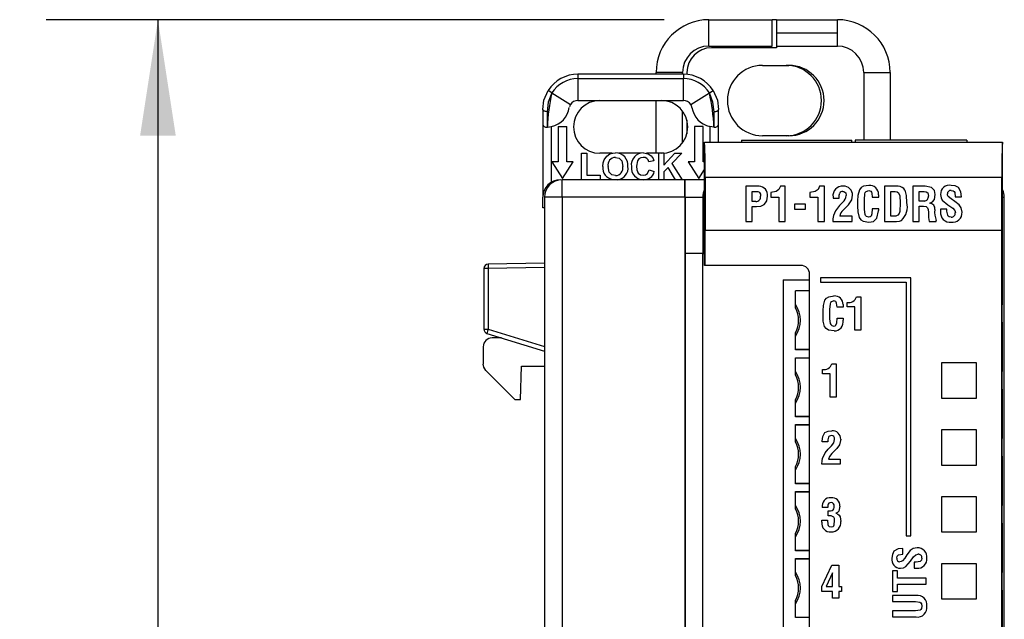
# Model space of a CAD drawing. Header units: millimetres. Extents: x 0 to 559, y 0 to 432.
# Tile 5 of 27: x 124 to 180, y 156 to 190. Entities that reach past the tile are written whole.
import ezdxf

# ---------------------------------------------------------------- set-up
doc = ezdxf.new("R2010")
doc.units = ezdxf.units.MM
doc.header["$LTSCALE"] = 2
doc.layers.add('DIMENSIONS', color=140, linetype='Continuous', lineweight=25)
doc.styles.add('SLDTEXTSTYLE0', font='TXT', dxfattribs={"width": 0.7})
doc.dimstyles.new('SLDDIMSTYLE0', dxfattribs={"dimtxt": 4.316016, "dimasz": 6.604, "dimexe": 0, "dimexo": 0.0625, "dimgap": 1.079004, "dimtad": 0, "dimtih": 1, "dimtoh": 1, "dimdec": 1, "dimrnd": 1e-09, "dimzin": 12, "dimdsep": 46, "dimtxsty": 'SLDTEXTSTYLE0', "dimsah": 1, "dimcen": 0.09, "dimadec": 0, "dimazin": 3, "dimtfac": 1, "dimtdec": 1, "dimtofl": 0, "dimtmove": 0, "dimatfit": 3, "dimfxl": 0, "dimfrac": 2, "dimtolj": 1, "dimtzin": 12, "dimarcsym": 0})

# ---------------------------------------------------------------- blocks, each defined once
blk = doc.blocks.new('_D')
at = {"layer": 'DIMENSIONS'}
for p, q in [((160.995, 189.661), (125.851, 189.661)), ((132.201, 189.661), (132.201, 150.62)), ((125.788, 142.794), (124.339, 142.794)), ((124.339, 142.794), (124.339, 135.934)), ((138.614, 142.794), (140.063, 142.794)), ((140.063, 142.794), (140.063, 135.934)), ((124.339, 135.934), (125.788, 135.934)), ((140.063, 135.934), (138.614, 135.934)), ((132.201, 95.926), (132.201, 134.968)), ((149.181, 95.926), (125.851, 95.926)), ((161.515, 95.926), (152.229, 95.926))]:
    blk.add_line(p, q, dxfattribs=at)
for points in [[(132.201, 189.661), (131.185, 183.057), (133.217, 183.057)], [(132.201, 95.926), (133.217, 102.53), (131.185, 102.53)]]:
    blk.add_solid(points, dxfattribs=at)
at = {"layer": 'DIMENSIONS', "char_height": 4.2333, "attachment_point": 1, "style": 'SLDTEXTSTYLE0'}
for s, insert in [('93.7', (125.788, 149.217)), ('3.69', (125.788, 141.391))]:
    blk.add_mtext(s, dxfattribs=dict(at, insert=insert))

msp = doc.modelspace()

# ---------------------------------------------------------------- linework, layer by layer
for p, q in [((163.535, 188.161), (163.535, 189.661)), ((163.535, 189.661), (167.135, 189.661)), ((167.135, 188.161), (167.135, 189.661)), ((167.385, 189.661), (167.135, 189.661)), ((167.385, 189.661), (167.385, 188.911)), ((167.385, 189.661), (170.84, 189.661)), ((170.84, 188.911), (170.84, 189.661)), ((167.385, 188.911), (170.84, 188.911)), ((167.385, 188.911), (167.385, 188.161)), ((170.84, 188.161), (170.84, 188.911)), ((163.535, 188.161), (167.135, 188.161)), ((167.385, 188.161), (170.84, 188.161)), ((167.385, 188.161), (167.385, 188.061)), ((167.385, 188.061), (163.685, 188.061)), ((166.585, 187.061), (168.085, 187.061)), ((156.085, 186.561), (156.085, 186.311)), ((162.085, 186.561), (156.085, 186.561)), ((160.535, 186.561), (160.535, 186.661)), ((162.035, 186.661), (160.535, 186.661)), ((162.035, 186.561), (162.035, 186.661)), ((162.085, 186.561), (162.085, 186.311)), ((162.285, 186.661), (162.285, 186.551)), ((172.34, 186.661), (173.84, 186.661)), ((172.34, 186.661), (172.34, 182.811)), ((173.84, 186.661), (173.84, 182.811)), ((156.085, 186.311), (156.085, 185.061)), ((156.085, 186.311), (162.085, 186.311)), ((162.085, 185.061), (162.085, 186.311)), ((154.607, 185.498), (154.396, 185.632)), ((154.607, 185.498), (155.663, 184.829)), ((162.508, 184.829), (163.564, 185.498)), ((163.564, 185.498), (163.775, 185.632)), ((156.085, 185.061), (162.085, 185.061)), ((160.535, 182.061), (160.535, 185.061)), ((154.085, 184.561), (154.085, 183.748)), ((154.335, 184.428), (154.335, 183.545)), ((162.035, 182.661), (162.035, 184.461)), ((163.835, 183.545), (163.835, 184.428)), ((164.085, 183.748), (164.085, 184.561)), ((154.085, 183.748), (154.085, 179.561)), ((162.285, 183.946), (162.285, 183.177)), ((164.085, 182.686), (164.085, 183.748)), ((154.585, 180.428), (154.585, 183.585)), ((154.96, 183.585), (154.96, 181.585)), ((154.96, 183.585), (155.46, 183.585)), ((155.46, 181.585), (155.46, 183.585)), ((162.71, 183.585), (162.71, 181.585)), ((163.21, 183.585), (162.71, 183.585)), ((163.21, 181.585), (163.21, 183.585)), ((163.585, 183.585), (163.585, 182.686)), ((163.282, 180.686), (163.282, 182.686)), ((163.291, 182.686), (163.282, 182.686)), ((163.291, 182.686), (180.23, 182.686)), ((165.389, 182.811), (171.66, 182.811)), ((165.389, 182.811), (165.389, 182.686)), ((168.085, 183.061), (166.585, 183.061)), ((171.66, 182.686), (171.66, 182.811)), ((178.203, 182.811), (171.86, 182.811)), ((171.86, 182.811), (171.86, 182.686)), ((178.203, 182.811), (178.203, 182.686)), ((180.238, 182.686), (180.23, 182.686)), ((180.238, 173.451), (180.238, 182.686)), ((156.297, 180.561), (156.297, 182.061)), ((156.297, 182.061), (156.585, 182.061)), ((156.585, 182.061), (156.585, 180.811)), ((158.027, 182.061), (157.335, 182.061)), ((159.637, 182.061), (158.405, 182.061)), ((160.681, 182.061), (159.992, 182.061)), ((160.97, 182.061), (160.681, 182.061)), ((160.681, 180.561), (160.681, 182.061)), ((160.97, 182.061), (160.97, 181.39)), ((160.97, 181.39), (161.602, 182.061)), ((161.999, 182.061), (161.429, 181.482)), ((161.602, 182.061), (161.999, 182.061)), ((154.96, 181.585), (154.61, 181.585)), ((154.61, 181.585), (155.21, 180.635)), ((155.21, 180.635), (155.81, 181.585)), ((155.81, 181.585), (155.46, 181.585)), ((160.412, 181.638), (160.124, 181.581)), ((161.429, 181.482), (162.018, 180.561)), ((162.36, 181.585), (162.96, 180.635)), ((162.71, 181.585), (162.36, 181.585)), ((163.282, 181.585), (163.21, 181.585)), ((160.143, 181.119), (160.431, 181.023)), ((161.21, 181.258), (160.97, 181.014)), ((160.97, 181.014), (160.97, 180.561)), ((161.634, 180.561), (161.21, 181.258)), ((162.96, 180.635), (163.282, 181.145)), ((155.185, 179.561), (155.185, 180.561)), ((162.172, 180.561), (155.185, 180.561)), ((156.585, 180.811), (157.354, 180.811)), ((157.354, 180.811), (157.354, 180.561)), ((162.172, 179.561), (162.172, 180.561)), ((162.185, 180.561), (162.172, 180.561)), ((163.307, 180.561), (162.185, 180.561)), ((162.185, 179.561), (162.185, 180.561)), ((180.195, 180.686), (163.326, 180.686)), ((163.326, 180.686), (163.326, 177.686)), ((180.195, 177.686), (180.195, 180.686)), ((163.291, 175.686), (163.291, 180.186)), ((165.629, 180.188), (165.629, 178.188)), ((166.388, 180.188), (165.629, 180.188)), ((165.997, 179.894), (166.169, 179.894)), ((165.997, 179.322), (165.997, 179.894)), ((167.057, 179.841), (167.057, 179.574)), ((167.876, 180.188), (167.605, 180.188)), ((167.876, 178.188), (167.876, 180.188)), ((169.282, 179.841), (169.283, 179.574)), ((170.102, 180.188), (169.831, 180.188)), ((170.102, 178.188), (170.102, 180.188)), ((173.518, 180.188), (173.518, 178.188)), ((174.296, 180.188), (173.518, 180.188)), ((173.885, 178.482), (173.885, 179.894)), ((173.885, 179.894), (174.134, 179.894)), ((175.125, 180.188), (175.125, 178.19)), ((175.834, 180.188), (175.125, 180.188)), ((175.493, 179.894), (175.776, 179.894)), ((175.493, 179.347), (175.493, 179.894)), ((154.085, 178.961), (154.085, 179.561)), ((155.185, 179.561), (154.185, 179.561)), ((154.185, 179.561), (154.185, 104.561)), ((162.172, 179.561), (155.185, 179.561)), ((155.185, 179.561), (155.185, 104.561)), ((162.172, 179.561), (162.172, 104.561)), ((162.185, 179.561), (163.185, 179.561)), ((162.185, 179.561), (162.185, 176.361)), ((163.185, 179.561), (163.185, 176.361)), ((163.291, 179.561), (163.185, 179.561)), ((166.198, 179.322), (165.997, 179.322)), ((167.057, 179.574), (167.508, 179.574)), ((167.508, 179.574), (167.508, 178.188)), ((169.283, 179.574), (169.734, 179.574)), ((169.734, 179.574), (169.734, 178.188)), ((170.599, 179.571), (170.599, 179.515)), ((170.599, 179.515), (170.943, 179.515)), ((171.149, 179.277), (170.959, 179.086)), ((171.986, 179.35), (171.987, 179.061)), ((172.375, 178.872), (172.375, 179.434)), ((172.825, 179.571), (173.193, 179.571)), ((175.793, 179.347), (175.493, 179.347)), ((176.097, 179.224), (176.097, 179.23)), ((177.548, 179.584), (177.892, 179.585)), ((180.238, 179.561), (180.335, 179.561)), ((180.335, 104.561), (180.335, 179.561)), ((154.185, 178.961), (154.085, 178.961)), ((165.997, 179.029), (166.249, 179.029)), ((165.997, 178.188), (165.997, 179.029)), ((168.401, 179.174), (168.401, 178.88)), ((169.036, 179.174), (168.401, 179.174)), ((168.401, 178.88), (169.036, 178.88)), ((169.036, 178.88), (169.036, 179.174)), ((171.177, 178.826), (171.475, 179.128)), ((173.197, 178.896), (172.825, 178.896)), ((175.493, 178.19), (175.493, 179.054)), ((175.493, 179.054), (175.561, 179.054)), ((176.708, 178.891), (176.708, 178.743)), ((177.075, 178.891), (176.708, 178.891)), ((177.075, 178.772), (177.075, 178.891)), ((165.629, 178.188), (165.997, 178.188)), ((167.508, 178.188), (167.876, 178.188)), ((169.734, 178.188), (170.102, 178.188)), ((170.581, 178.188), (171.68, 178.188)), ((171.68, 178.482), (170.973, 178.482)), ((171.68, 178.188), (171.68, 178.482)), ((173.518, 178.188), (174.207, 178.188)), ((174.05, 178.482), (173.885, 178.482)), ((175.125, 178.19), (175.493, 178.19)), ((176.055, 178.19), (176.463, 178.19)), ((176.463, 178.19), (176.463, 178.232)), ((163.326, 177.686), (180.195, 177.686)), ((163.326, 175.686), (163.326, 177.686)), ((180.195, 99.686), (180.195, 177.686)), ((163.185, 176.361), (162.185, 176.361)), ((162.185, 176.361), (162.185, 105.261)), ((163.185, 176.361), (163.291, 176.361)), ((163.185, 105.261), (163.185, 176.361)), ((150.735, 175.506), (150.735, 172.056)), ((150.981, 175.506), (150.735, 175.506)), ((154.185, 175.811), (150.981, 175.756)), ((154.185, 175.562), (150.981, 175.506)), ((150.981, 175.506), (150.981, 172.056)), ((163.326, 175.686), (163.291, 175.686)), ((168.76, 175.686), (163.326, 175.686)), ((167.758, 174.861), (169.26, 174.861)), ((167.758, 174.861), (167.758, 105.526)), ((169.26, 105.086), (169.26, 175.186)), ((175.012, 174.983), (169.885, 174.983)), ((169.885, 174.983), (169.885, 174.729)), ((169.885, 174.729), (174.758, 174.729)), ((174.758, 174.729), (174.758, 160.306)), ((175.012, 160.306), (175.012, 174.983)), ((169.26, 174.242), (168.458, 174.242)), ((168.458, 173.27), (168.458, 174.242)), ((169.26, 174.231), (168.458, 174.231)), ((171.926, 173.902), (172.183, 173.902)), ((172.183, 173.902), (172.183, 172.004)), ((170.03, 172.833), (170.029, 173.107)), ((170.398, 173.186), (170.398, 172.653)), ((171.174, 173.317), (170.825, 173.316)), ((171.406, 173.319), (171.405, 173.572)), ((171.834, 173.319), (171.406, 173.319)), ((171.834, 172.004), (171.834, 173.319)), ((180.238, 173.451), (180.204, 173.451)), ((180.204, 172.451), (180.204, 173.451)), ((170.825, 172.676), (171.178, 172.676)), ((150.735, 172.056), (150.981, 172.056)), ((150.981, 172.056), (154.185, 171.072)), ((172.183, 172.004), (171.834, 172.004)), ((180.204, 172.451), (180.238, 172.451)), ((180.238, 169.641), (180.238, 172.451)), ((150.912, 171.817), (154.185, 170.811)), ((151.744, 171.561), (151.205, 171.561)), ((168.458, 170.881), (168.458, 171.852)), ((150.705, 171.061), (150.705, 170.069)), ((169.26, 170.893), (168.458, 170.893)), ((169.26, 170.881), (168.458, 170.881)), ((168.458, 170.431), (169.26, 170.431)), ((168.458, 169.46), (168.458, 170.431)), ((168.458, 170.42), (169.26, 170.42)), ((150.852, 169.715), (152.505, 168.061)), ((152.819, 168.061), (152.885, 169.961)), ((152.885, 169.961), (154.185, 169.961)), ((169.998, 169.509), (169.998, 169.762)), ((170.518, 170.092), (170.775, 170.092)), ((170.775, 170.092), (170.775, 168.194)), ((178.76, 170.141), (176.76, 170.141)), ((176.76, 170.141), (176.76, 168.141)), ((178.76, 168.141), (178.76, 170.141)), ((170.426, 169.509), (169.998, 169.509)), ((170.426, 168.194), (170.426, 169.509)), ((180.238, 169.641), (180.204, 169.641)), ((180.204, 168.641), (180.204, 169.641)), ((180.204, 168.641), (180.238, 168.641)), ((180.238, 165.831), (180.238, 168.641)), ((152.505, 168.061), (152.819, 168.061)), ((168.458, 167.071), (168.458, 168.042)), ((170.775, 168.194), (170.426, 168.194)), ((176.76, 168.141), (178.76, 168.141)), ((169.26, 167.083), (168.458, 167.083)), ((169.26, 167.071), (168.458, 167.071)), ((168.458, 166.626), (169.26, 166.626)), ((168.458, 165.655), (168.458, 166.626)), ((168.458, 166.615), (169.26, 166.615)), ((176.76, 166.331), (176.76, 164.331)), ((178.76, 166.331), (176.76, 166.331)), ((178.76, 164.331), (178.76, 166.331)), ((180.238, 165.831), (180.204, 165.831)), ((180.204, 164.831), (180.204, 165.831)), ((169.98, 165.643), (169.98, 165.696)), ((170.306, 165.643), (169.98, 165.643)), ((170.322, 165.236), (170.502, 165.417)), ((170.811, 165.276), (170.528, 164.989)), ((170.335, 164.663), (171.006, 164.663)), ((171.006, 164.663), (171.006, 164.384)), ((180.204, 164.831), (180.238, 164.831)), ((180.238, 162.021), (180.238, 164.831)), ((168.458, 163.266), (168.458, 164.237)), ((171.006, 164.384), (169.963, 164.384)), ((176.76, 164.331), (178.76, 164.331)), ((169.26, 163.278), (168.458, 163.278)), ((169.26, 163.266), (168.458, 163.266)), ((168.458, 162.816), (169.26, 162.816)), ((168.458, 161.845), (168.458, 162.816)), ((168.458, 162.805), (169.26, 162.805)), ((176.76, 162.521), (176.76, 160.521)), ((178.76, 162.521), (176.76, 162.521)), ((178.76, 160.521), (178.76, 162.521)), ((170.306, 161.91), (169.98, 161.91)), ((170.306, 162.044), (170.306, 161.91)), ((180.238, 162.021), (180.204, 162.021)), ((180.204, 161.021), (180.204, 162.021)), ((170.314, 161.442), (170.314, 161.721)), ((170.752, 161.592), (170.751, 161.586)), ((169.957, 161.085), (169.957, 161.196)), ((169.957, 161.196), (170.283, 161.196)), ((180.204, 161.021), (180.238, 161.021)), ((180.238, 158.211), (180.238, 161.021)), ((168.458, 159.456), (168.458, 160.427)), ((174.758, 160.306), (175.012, 160.306)), ((176.76, 160.521), (178.76, 160.521)), ((169.26, 159.468), (168.458, 159.468)), ((169.26, 159.456), (168.458, 159.456)), ((174.559, 159.256), (174.559, 159.582)), ((168.458, 159.011), (169.26, 159.011)), ((168.458, 158.04), (168.458, 159.011)), ((168.458, 159), (169.26, 159)), ((169.951, 157.418), (170.526, 158.636)), ((170.526, 158.636), (170.916, 158.636)), ((170.916, 158.636), (170.916, 157.418)), ((175.217, 158.808), (175.217, 158.459)), ((175.329, 158.808), (175.217, 158.808)), ((176.76, 158.711), (176.76, 156.711)), ((178.76, 158.711), (176.76, 158.711)), ((178.76, 156.711), (178.76, 158.711)), ((170.562, 158.198), (170.212, 157.418)), ((170.567, 158.198), (170.562, 158.198)), ((170.567, 157.418), (170.567, 158.198)), ((173.986, 158.306), (173.986, 157.128)), ((174.265, 158.306), (173.986, 158.306)), ((174.265, 157.893), (174.265, 158.306)), ((175.217, 158.459), (175.358, 158.459)), ((180.238, 158.211), (180.204, 158.211)), ((180.204, 157.211), (180.204, 158.211)), ((169.951, 157.14), (169.951, 157.418)), ((170.212, 157.418), (170.567, 157.418)), ((170.916, 157.418), (171.078, 157.418)), ((171.078, 157.418), (171.078, 157.14)), ((175.884, 157.893), (174.265, 157.893)), ((174.265, 157.544), (175.884, 157.544)), ((174.265, 157.128), (174.265, 157.544)), ((175.884, 157.544), (175.884, 157.893)), ((170.567, 157.14), (169.951, 157.14)), ((170.567, 156.764), (170.567, 157.14)), ((170.916, 157.14), (170.916, 156.764)), ((171.078, 157.14), (170.916, 157.14)), ((173.986, 157.128), (174.265, 157.128)), ((175.316, 156.907), (173.986, 156.908)), ((173.986, 156.908), (173.986, 156.559)), ((180.204, 157.211), (180.238, 157.211)), ((180.238, 154.401), (180.238, 157.211)), ((168.458, 155.651), (168.458, 156.622)), ((170.916, 156.764), (170.567, 156.764)), ((173.986, 156.559), (175.286, 156.559)), ((176.76, 156.711), (178.76, 156.711)), ((173.986, 156.04), (173.986, 155.691)), ((175.286, 156.04), (173.986, 156.04)), ((173.986, 155.691), (175.316, 155.691)), ((169.26, 155.663), (168.458, 155.663)), ((169.26, 155.651), (168.458, 155.651))]:
    msp.add_line(p, q)
at = {"flags": 128}
for points in [[(154.085, 184.561), (154.154, 185.083), (154.396, 185.632)], [(154.607, 185.498), (154.403, 184.977), (154.335, 184.428)], [(163.835, 184.428), (163.767, 184.977), (163.564, 185.498)], [(163.775, 185.632), (164.016, 185.083), (164.085, 184.561)], [(154.335, 184.428), (154.286, 184.43), (154.24, 184.438), (154.196, 184.45), (154.158, 184.467), (154.127, 184.487), (154.104, 184.51), (154.09, 184.535), (154.085, 184.561)], [(163.835, 184.428), (163.884, 184.43), (163.931, 184.438), (163.974, 184.45), (164.012, 184.467), (164.043, 184.487), (164.066, 184.51), (164.08, 184.535), (164.085, 184.561)], [(154.335, 183.545), (154.342, 183.546), (154.347, 183.547)], [(154.347, 183.547), (154.462, 183.563), (154.585, 183.585)], [(163.823, 183.547), (163.708, 183.563), (163.585, 183.585)], [(163.823, 183.547), (163.83, 183.546), (163.835, 183.545)], [(157.575, 181.684), (157.728, 181.904), (157.902, 182.022)], [(157.902, 182.022), (158.076, 182.07), (158.218, 182.081)], [(159.818, 182.081), (160.083, 182.032), (160.26, 181.917)], [(157.508, 181.302), (157.527, 181.52), (157.575, 181.684)], [(158.221, 181.831), (158.425, 181.784), (158.575, 181.638), (158.643, 181.317)], [(159.798, 181.831), (159.666, 181.81), (159.551, 181.744), (159.469, 181.638), (159.412, 181.33)], [(160.26, 181.917), (160.363, 181.771), (160.412, 181.638)], [(158.221, 180.792), (158.018, 180.843), (157.869, 180.991), (157.797, 181.312)], [(159.412, 181.33), (159.43, 181.126), (159.512, 180.939), (159.639, 180.842), (159.796, 180.811)], [(159.796, 180.811), (159.934, 180.838), (160.048, 180.92), (160.143, 181.119)], [(166.169, 179.894), (166.317, 179.883), (166.372, 179.864), (166.42, 179.83), (166.463, 179.736), (166.472, 179.632)], [(167.605, 180.188), (167.519, 180.011), (167.362, 179.894), (167.057, 179.841)], [(169.831, 180.188), (169.745, 180.011), (169.587, 179.894), (169.282, 179.841)], [(170.943, 179.515), (170.945, 179.675), (170.973, 179.796)], [(171.154, 179.894), (171.218, 179.887), (171.275, 179.857), (171.314, 179.807), (171.341, 179.658)], [(172.64, 180.237), (172.325, 180.186), (172.186, 180.107), (172.092, 179.978), (172.006, 179.67), (171.986, 179.35)], [(172.375, 179.434), (172.401, 179.758), (172.43, 179.834), (172.486, 179.893), (172.639, 179.943)], [(172.639, 179.943), (172.695, 179.932), (172.745, 179.902), (172.778, 179.855), (172.796, 179.8), (172.825, 179.571)], [(174.134, 179.894), (174.233, 179.878), (174.313, 179.821), (174.385, 179.636), (174.41, 179.236)], [(174.798, 179.27), (174.778, 179.665), (174.688, 179.961)], [(175.776, 179.894), (175.891, 179.878), (175.981, 179.809), (176.016, 179.632)], [(176.406, 179.709), (176.361, 179.943), (176.198, 180.112), (175.834, 180.188)], [(177.312, 179.466), (177.146, 179.597), (177.109, 179.672), (177.098, 179.754)], [(177.304, 179.943), (177.427, 179.919), (177.479, 179.884), (177.513, 179.832), (177.548, 179.584)], [(177.892, 179.585), (177.862, 179.866), (177.732, 180.112), (177.531, 180.206), (177.31, 180.237)], [(171.475, 179.128), (171.663, 179.409), (171.709, 179.671)], [(173.193, 179.571), (173.191, 179.657), (173.185, 179.725)], [(174.41, 179.236), (174.385, 178.752), (174.354, 178.635), (174.282, 178.539), (174.171, 178.491), (174.05, 178.482)], [(176.097, 179.23), (176.26, 179.294), (176.362, 179.436), (176.406, 179.709)], [(176.71, 179.714), (176.742, 179.533), (176.807, 179.404)], [(176.807, 179.404), (177.126, 179.127), (177.4, 178.937)], [(177.769, 179.134), (177.519, 179.328), (177.312, 179.466)], [(166.249, 179.029), (166.496, 179.06), (166.671, 179.149)], [(170.959, 179.086), (170.726, 178.795), (170.612, 178.527)], [(171.987, 179.061), (171.997, 178.73), (172.078, 178.41), (172.173, 178.275), (172.315, 178.192), (172.64, 178.139)], [(172.639, 178.432), (172.5, 178.472), (172.447, 178.52), (172.414, 178.585), (172.375, 178.872)], [(172.825, 178.896), (172.805, 178.622), (172.758, 178.494), (172.705, 178.451), (172.639, 178.432)], [(172.64, 178.139), (172.903, 178.19), (173.092, 178.373), (173.189, 178.78)], [(173.189, 178.78), (173.193, 178.845), (173.197, 178.896)], [(175.561, 179.054), (175.743, 179.05), (175.885, 179.027)], [(175.885, 179.027), (175.969, 178.965), (176.004, 178.866), (176.015, 178.7)], [(176.015, 178.7), (176.02, 178.413), (176.055, 178.19)], [(177.317, 178.432), (177.201, 178.456), (177.151, 178.49), (177.116, 178.538), (177.075, 178.772)], [(177.4, 178.937), (177.52, 178.806), (177.55, 178.669)], [(177.938, 178.71), (177.89, 178.967), (177.769, 179.134)], [(170.612, 178.527), (170.59, 178.337), (170.581, 178.188)], [(174.207, 178.188), (174.369, 178.199), (174.488, 178.241)], [(170.029, 173.107), (170.048, 173.41), (170.129, 173.703), (170.219, 173.824), (170.351, 173.9), (170.65, 173.948)], [(170.648, 173.67), (170.503, 173.622), (170.451, 173.566), (170.423, 173.494), (170.398, 173.186)], [(170.825, 173.316), (170.797, 173.534), (170.781, 173.586), (170.749, 173.63), (170.702, 173.658), (170.648, 173.67)], [(171.166, 173.462), (171.173, 173.381), (171.174, 173.317)], [(170.65, 171.957), (170.341, 172.008), (170.206, 172.087), (170.116, 172.214), (170.039, 172.518), (170.03, 172.833)], [(170.398, 172.653), (170.435, 172.381), (170.466, 172.32), (170.517, 172.273), (170.648, 172.236)], [(170.648, 172.236), (170.711, 172.254), (170.762, 172.294), (170.806, 172.416), (170.825, 172.676)], [(171.178, 172.676), (171.173, 172.615), (171.17, 172.566)], [(150.852, 169.715), (150.735, 169.9), (150.705, 170.069)], [(169.98, 165.696), (170.01, 165.952), (170.136, 166.173), (170.321, 166.255), (170.523, 166.281)], [(170.335, 165.91), (170.307, 165.762), (170.306, 165.643)], [(170.507, 166.003), (170.393, 165.979), (170.358, 165.95), (170.335, 165.91)], [(170.502, 165.417), (170.649, 165.599), (170.684, 165.779)], [(170.684, 165.779), (170.675, 165.87), (170.637, 165.953), (170.578, 165.993), (170.507, 166.003)], [(171.033, 165.792), (170.961, 165.48), (170.811, 165.276)], [(169.993, 164.705), (170.144, 165.023), (170.322, 165.236)], [(169.963, 164.384), (169.975, 164.565), (169.993, 164.705)], [(170.528, 164.989), (170.389, 164.823), (170.335, 164.663)], [(170.986, 161.983), (170.923, 161.715), (170.852, 161.634), (170.752, 161.592)], [(170.314, 161.721), (170.446, 161.726), (170.547, 161.748)], [(170.684, 161.166), (170.676, 161.282), (170.643, 161.366)], [(170.751, 161.586), (170.857, 161.552), (170.94, 161.479), (170.994, 161.383), (171.033, 161.125)], [(170.283, 161.196), (170.301, 160.944), (170.323, 160.884), (170.368, 160.84), (170.489, 160.806)], [(170.489, 160.806), (170.601, 160.836), (170.643, 160.877), (170.665, 160.931), (170.684, 161.166)], [(175.388, 159.627), (175.144, 159.581), (174.986, 159.466)], [(174.559, 159.582), (174.292, 159.554), (174.058, 159.431), (173.969, 159.24), (173.939, 159.031)], [(174.218, 159.025), (174.241, 159.141), (174.274, 159.191), (174.324, 159.223), (174.559, 159.256)], [(174.671, 159.032), (174.546, 158.875), (174.476, 158.84), (174.397, 158.829)], [(174.986, 159.466), (174.801, 159.229), (174.671, 159.032)], [(174.73, 158.553), (174.993, 158.856), (175.173, 159.116)], [(175.173, 159.116), (175.297, 159.23), (175.427, 159.258)], [(175.652, 159.037), (175.629, 158.927), (175.597, 158.88), (175.551, 158.847), (175.329, 158.808)], [(174.435, 158.461), (174.607, 158.491), (174.73, 158.553)], [(175.286, 156.559), (175.54, 156.521), (175.593, 156.485), (175.628, 156.431), (175.652, 156.304)], [(175.652, 156.304), (175.629, 156.176), (175.595, 156.119), (175.543, 156.08), (175.286, 156.04)]]:
    msp.add_lwpolyline(points, dxfattribs=at)
for centre, radius, start, end in [((163.535, 186.661), 3, 90, 180), ((170.84, 186.661), 3, 0, 90), ((163.535, 186.661), 1.5, 90, 180), ((170.84, 186.661), 1.5, 0, 90), ((163.685, 186.661), 1.4, 90, 180), ((166.585, 185.061), 2, 90, 270), ((167.935, 185.061), 2, 270, 90), ((168.085, 185.061), 2, 0, 90), ((156.085, 184.561), 2, 90, 147.6467), ((162.085, 184.561), 2, 32.3533, 90), ((156.085, 184.561), 1.75, 90, 147.6467), ((162.085, 184.561), 1.75, 32.3533, 90), ((165.153, 183.102), 10.815, 167.1989, 177.6412), ((153.086, 183.111), 10.746, 2.3255, 12.8343), ((156.021, 184.596), 0.428, 146.9958, 165.1235), ((156.085, 184.561), 0.5, 90, 147.6467), ((157.335, 183.561), 1.5, 90, 270), ((160.835, 183.561), 1.5, 270, 90), ((162.085, 184.561), 0.5, 32.3533, 90), ((162.085, 184.561), 0.5, 12.458, 32.3524), ((168.085, 185.061), 2, 270, 0), ((154.296, 184.869), 1.316, 282.6889, 351.2762), ((163.874, 184.868), 1.316, 188.7055, 257.3246), ((154.293, 183.75), 0.208, 180.4212, 281.5466), ((163.877, 183.749), 0.208, 258.3966, 359.6356), ((135.37, 181.199), 27.96, 358.9501, 3.0499), ((209.582, 181.174), 29.391, 177.0499, 180.9501), ((158.234, 181.38), 0.701, 354.2486, 91.3016), ((159.809, 181.391), 0.69, 89.207, 186.8901), ((158.231, 181.39), 0.441, 91.2616, 190.0946), ((159.812, 181.512), 0.319, 12.3928, 92.5927), ((158.149, 181.214), 0.647, 172.1743, 261.9185), ((158.203, 181.239), 0.447, 272.4009, 9.9998), ((158.28, 181.216), 0.658, 276.12, 8.1937), ((159.806, 181.246), 0.685, 174.8108, 270.1871), ((159.852, 181.154), 0.594, 265.7632, 347.2575), ((155.085, 179.561), 1, 90, 180), ((155.185, 179.561), 1, 90, 180), ((156.753, 180.322), 6.539, 358.8087, 3.1913), ((164.185, 179.561), 1, 153.4386, 180), ((166.382, 179.703), 0.485, 350.3239, 89.2025), ((171.121, 179.66), 0.53, 84.5941, 189.7252), ((171.127, 179.727), 0.169, 80.8337, 155.8552), ((171.206, 179.685), 0.503, 358.4055, 93.9465), ((172.678, 179.731), 0.507, 359.2697, 94.2068), ((174.285, 179.718), 0.47, 31.1324, 88.6367), ((177.22, 179.734), 0.511, 79.8463, 182.2065), ((177.277, 179.766), 0.179, 81.3496, 183.7199), ((179.335, 179.561), 1, 0, 25.4204), ((166.216, 179.582), 0.261, 266.1108, 11.0135), ((166.287, 179.576), 0.575, 311.9665, 4.5598), ((170.875, 179.654), 0.466, 306.018, 0.5739), ((173.729, 179.031), 1.095, 313.8759, 12.6427), ((175.773, 179.592), 0.246, 274.4609, 9.3823), ((176.069, 178.909), 0.317, 351.4879, 84.9775), ((171.512, 178.395), 0.546, 127.9365, 170.8941), ((177.683, 178.708), 1.31, 173.2579, 201.3113), ((177.252, 178.682), 0.547, 173.6921, 276.5524), ((177.382, 178.691), 0.556, 262.9816, 1.9846), ((177.338, 178.645), 0.213, 264.3162, 6.7195), ((150.985, 175.506), 0.25, 91, 180), ((154.563, 175.631), 3.584, 178.0016, 181.9984), ((168.76, 175.186), 0.5, 0, 90), ((170.684, 173.467), 0.482, 359.3659, 94.1106), ((171.477, 174.035), 0.468, 261.1581, 343.496), ((167.151, 172.561), 1.586, 325.437, 34.563), ((167.151, 172.561), 1.486, 331.5107, 28.4893), ((170.653, 172.481), 0.524, 269.6331, 9.3521), ((150.985, 172.056), 0.25, 180, 252.915), ((154.522, 170.903), 3.724, 161.9618, 165.7894), ((151.205, 171.061), 0.5, 90, 180), ((170.07, 170.225), 0.468, 261.1581, 343.496), ((167.151, 168.751), 1.586, 325.437, 34.563), ((167.151, 168.751), 1.486, 331.5107, 28.4893), ((167.151, 164.946), 1.586, 325.437, 34.563), ((170.558, 165.807), 0.475, 358.1058, 94.2461), ((167.151, 164.946), 1.486, 331.5107, 28.4893), ((170.439, 162.004), 0.469, 84.9759, 191.5854), ((170.536, 162.023), 0.452, 354.9412, 97.0882), ((167.151, 161.136), 1.586, 325.4371, 34.563), ((167.151, 161.136), 1.486, 331.5107, 28.4893), ((170.461, 162.039), 0.155, 81.7629, 178.2498), ((170.49, 162.018), 0.175, 347.7064, 92.1772), ((170.447, 161.941), 0.217, 297.3281, 10.5585), ((170.386, 161.009), 0.44, 54.3776, 99.5006), ((170.437, 161.011), 0.486, 171.321, 275.0754), ((170.519, 161.046), 0.52, 265.7614, 8.7644), ((175.406, 159.099), 0.528, 353.0136, 91.9913), ((174.417, 158.945), 0.485, 169.8463, 272.2065), ((175.414, 158.976), 0.52, 263.7649, 6.4796), ((175.45, 159.057), 0.203, 354.4988, 96.6301), ((174.386, 158.999), 0.17, 171.3496, 273.7199), ((167.151, 157.331), 1.586, 325.437, 34.563), ((167.151, 157.331), 1.486, 331.5107, 28.4893), ((175.406, 156.384), 0.531, 351.1024, 99.724), ((175.404, 156.216), 0.533, 260.485, 9.215)]:
    msp.add_arc(centre, radius, start, end)

# ---------------------------------------------------------------- dimensions: what is measured, and where the dimension line sits
at = {"layer": 'DIMENSIONS'}
dim = msp.add_linear_dim(base=(132.201, 95.926), p1=(163.535, 189.661), p2=(164.055, 95.926), angle=90, dimstyle='SLDDIMSTYLE0', dxfattribs=at)
dim.commit()
dim.dimension.update_dxf_attribs({"geometry": '_D', "text_midpoint": (132.201, 142.794), "dimtype": 160})

doc.saveas('drawing.dxf')
